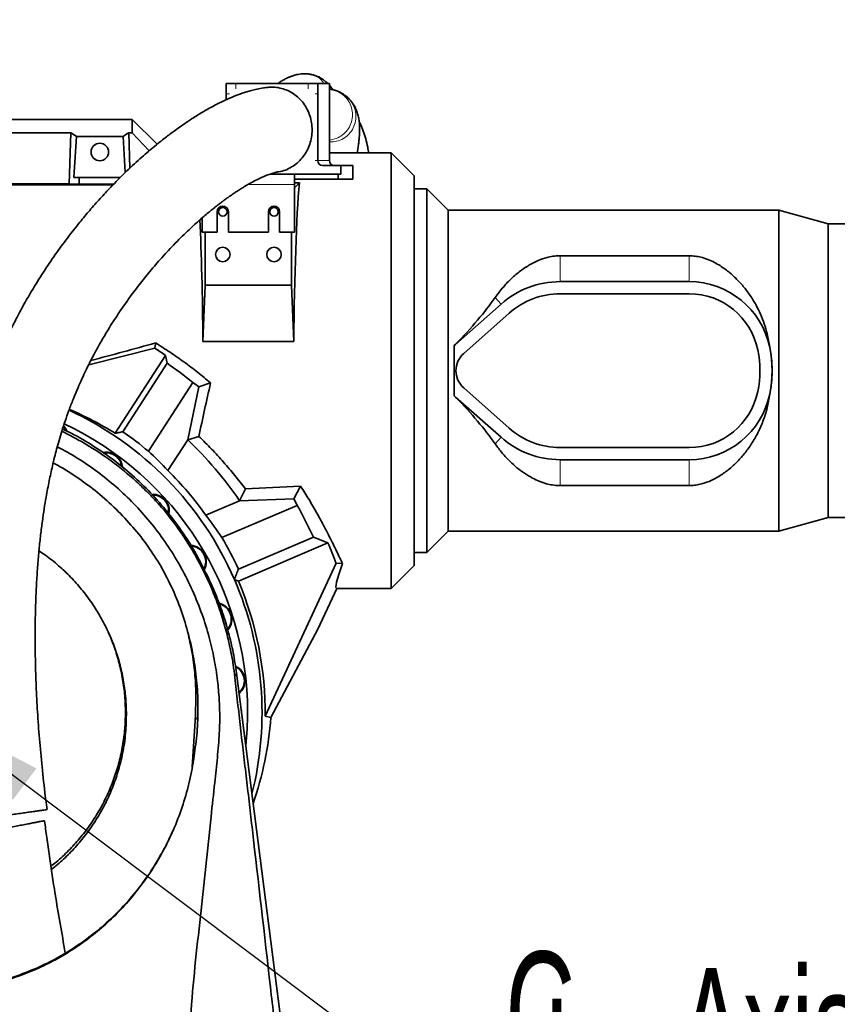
# Model space of a CAD drawing. Header units: millimetres. Extents: x 0 to 11920, y 0 to 8400.
# Tile 23 of 55: x 3151 to 3630, y 6710 to 7286. Entities that reach past the tile are written whole.
import ezdxf

# ---------------------------------------------------------------- set-up
doc = ezdxf.new("R2010")
doc.units = ezdxf.units.MM
doc.header["$LTSCALE"] = 20
doc.styles.add('SLDTEXTSTYLE0', font='TXT', dxfattribs={"width": 0.605})
doc.dimstyles.new('SLDDIMSTYLE0', dxfattribs={"dimtxt": 70, "dimasz": 70, "dimexe": 0, "dimexo": 0.0625, "dimgap": 17.5, "dimtad": 1, "dimdec": 1, "dimrnd": 1e-09, "dimzin": 12, "dimdsep": 46, "dimtxsty": 'SLDTEXTSTYLE0', "dimsah": 1, "dimcen": 0.09, "dimadec": 0, "dimazin": 3, "dimtfac": 1, "dimtofl": 0, "dimtmove": 0, "dimatfit": 3, "dimfxl": 1, "dimfrac": 2, "dimtolj": 1, "dimtzin": 12, "dimarcsym": 0})
doc.dimstyles.new('SLDDIMSTYLE2', dxfattribs={"dimtxt": 0.18, "dimasz": 70, "dimexe": 0, "dimexo": 0.0625, "dimgap": 0, "dimtad": 0, "dimtih": 1, "dimtoh": 1, "dimdec": 0, "dimrnd": 1e-09, "dimzin": 0, "dimdsep": 46, "dimtxsty": 'Standard', "dimsah": 1, "dimcen": 0.09, "dimadec": 0, "dimazin": 0, "dimtfac": 70, "dimtdec": 0, "dimtofl": 0, "dimtmove": 0, "dimatfit": 3, "dimfxl": 1, "dimfrac": 2, "dimtolj": 1, "dimtzin": 0, "dimarcsym": 0})

# ---------------------------------------------------------------- blocks, each defined once
blk = doc.blocks.new('_D_1')
at = {"color": 7, "linetype": 'Continuous', "lineweight": 0}
for p, q in [((3098.23, 6884.37), (3098.23, 7554.86)), ((4310.73, 7084.37), (4310.73, 7554.86)), ((4310.73, 7524.86), (3098.23, 7524.86))]:
    blk.add_line(p, q, dxfattribs=at)
at = {"color": 7, "linetype": 'Continuous', "lineweight": 18}
for points in [[(3098.23, 7524.86), (3168.23, 7514.86), (3168.23, 7534.86)], [(4310.73, 7524.86), (4240.73, 7534.86), (4240.73, 7514.86)]]:
    blk.add_solid(points, dxfattribs=at)
at = {"color": 7, "linetype": 'Continuous', "lineweight": 18, "insert": (3557.43, 7615.1), "char_height": 70, "attachment_point": 1, "style": 'SLDTEXTSTYLE0'}
blk.add_mtext('1212,5', dxfattribs=at)
blk = doc.blocks.new('_D_2')
at = {"color": 7, "linetype": 'Continuous', "lineweight": 0}
for p, q in [((2743.23, 6978.11), (2743.23, 7834.88)), ((4530.73, 7183.37), (4530.73, 7834.88)), ((2743.23, 7804.88), (4530.73, 7804.88))]:
    blk.add_line(p, q, dxfattribs=at)
at = {"color": 7, "linetype": 'Continuous', "lineweight": 18}
for centre, start, end in [((3597.36, 7858.59), 153.43495, 206.56505), ((3676.6, 7858.59), 333.43495, 26.56505)]:
    blk.add_arc(centre, 120.11, start, end, dxfattribs=at)
for points in [[(2743.23, 7804.88), (2813.23, 7794.88), (2813.23, 7814.88)], [(4530.73, 7804.88), (4460.73, 7814.88), (4460.73, 7794.88)]]:
    blk.add_solid(points, dxfattribs=at)
at = {"color": 7, "linetype": 'Continuous', "lineweight": 18, "insert": (3489.93, 7895.11), "char_height": 70, "attachment_point": 1, "style": 'SLDTEXTSTYLE0'}
blk.add_mtext('1787,5', dxfattribs=at)
blk = doc.blocks.new('_D_4')
at = {"color": 7, "linetype": 'Continuous', "lineweight": 0}
for p, q in [((2812.23, 7239.92), (2812.23, 7694.88)), ((4530.73, 7142.4), (4530.73, 7694.88)), ((2812.23, 7664.88), (4530.73, 7664.88))]:
    blk.add_line(p, q, dxfattribs=at)
at = {"color": 7, "linetype": 'Continuous', "lineweight": 18}
for points in [[(2812.23, 7664.88), (2882.23, 7654.88), (2882.23, 7674.88)], [(4530.73, 7664.88), (4460.73, 7674.88), (4460.73, 7654.88)]]:
    blk.add_solid(points, dxfattribs=at)
at = {"color": 7, "linetype": 'Continuous', "lineweight": 18, "insert": (3524.43, 7755.11), "char_height": 70, "attachment_point": 1, "style": 'SLDTEXTSTYLE0'}
blk.add_mtext('1718,5', dxfattribs=at)
blk = doc.blocks.new('SW_SYMBOL_MOD_CL')
at = {"color": 0, "linetype": 'Continuous', "lineweight": 0, "char_height": 15515, "attachment_point": 5, "style": 'SLDTEXTSTYLE0'}
for s, insert in [('C', (8000, 12000)), ('L', (12000, 6000))]:
    blk.add_mtext(s, dxfattribs=dict(at, insert=insert))
blk = doc.blocks.new('SW_NOTE_0_1')
at = {"color": 0, "linetype": 'Continuous', "lineweight": 0}
for p, q in [((0, 0), (331.11, 0)), ((331.11, 0), (0, 0)), ((0, 0), (331.11, 0)), ((331.11, 0), (0, 0)), ((0, 0), (331.11, 0)), ((331.11, 0), (0, 0))]:
    blk.add_line(p, q, dxfattribs=at)
at = {"color": 0, "linetype": 'Continuous', "lineweight": 0, "xscale": 0.004511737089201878, "yscale": 0.004511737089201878, "zscale": 0.004511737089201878}
blk.add_blockref('SW_SYMBOL_MOD_CL', (1.22, 10.69), dxfattribs=at)
at = {"color": 0, "linetype": 'Continuous', "lineweight": 0, "insert": (118.28, 90.81), "char_height": 70, "attachment_point": 1, "style": 'SLDTEXTSTYLE0'}
blk.add_mtext('Axis 3', dxfattribs=at)

msp = doc.modelspace()

# ---------------------------------------------------------------- linework, layer by layer
at = {"color": 7, "linetype": 'Continuous', "lineweight": 35}
for p, q in [((3272.25, 7242.37), (3272.25, 7248.37)), ((3277.89, 7248.37), (3272.25, 7248.37)), ((3320.17, 7248.37), (3277.89, 7248.37)), ((3320.17, 7248.37), (3325.81, 7248.37)), ((3325.81, 7242.37), (3325.81, 7248.37)), ((3325.81, 7248.37), (3332.65, 7248.37)), ((3332.65, 7242.37), (3332.65, 7248.37)), ((3334.58, 7244.78), (3332.65, 7245.18)), ((3334.38, 7244.84), (3334.58, 7244.82)), ((3272.25, 7242.37), (3272.25, 7238.97)), ((3325.81, 7203.37), (3325.81, 7242.37)), ((3332.65, 7203.37), (3332.65, 7242.37)), ((3342.47, 7240.83), (3342.33, 7240.97)), ((2967.71, 7227.37), (3217.23, 7227.37)), ((3217.23, 7219.66), (3217.23, 7227.37)), ((3231.72, 7212.88), (3217.23, 7227.37)), ((3025.22, 7219.66), (3181.24, 7219.66)), ((3180.33, 7189.82), (3181.24, 7219.66)), ((3184.58, 7217.48), (3183.12, 7193.37)), ((3184.58, 7217.48), (3211.88, 7217.48)), ((3211.88, 7217.48), (3213.16, 7196.37)), ((3215.85, 7198.93), (3215.22, 7219.66)), ((3215.22, 7219.66), (3217.23, 7219.66)), ((3227.04, 7208.99), (3217.23, 7219.66)), ((3368.73, 7207.87), (3332.65, 7207.87)), ((3382.23, 7194.37), (3368.73, 7207.87)), ((3368.73, 6952.87), (3368.73, 7207.87)), ((3339.44, 7200.37), (3328.63, 7200.37)), ((3339.44, 7195.37), (3339.44, 7200.37)), ((3339.44, 7200.37), (3346.28, 7200.37)), ((3346.28, 7192.37), (3346.28, 7200.37)), ((3183.12, 7193.37), (3186.21, 7193.37)), ((3186.1, 7189.47), (3186.21, 7193.37)), ((3210.24, 7193.37), (3186.21, 7193.37)), ((3312.23, 7195.37), (3297.72, 7195.37)), ((3312.23, 7195.37), (3312.23, 7189.37)), ((3312.23, 7195.37), (3337.73, 7195.37)), ((3312.23, 7192.37), (3337.73, 7192.37)), ((3337.73, 7192.37), (3337.73, 7195.37)), ((3337.73, 7195.37), (3339.44, 7195.37)), ((3337.73, 7192.37), (3346.28, 7192.37)), ((3382.23, 6966.37), (3382.23, 7194.37)), ((3205.98, 7189.19), (2968.73, 7189.19)), ((3180.33, 7189.82), (3026.12, 7189.82)), ((3186.1, 7189.47), (3180.33, 7189.82)), ((3206.25, 7189.47), (3186.1, 7189.47)), ((3315.09, 7190.23), (3312.23, 7190.23)), ((3315.09, 7190.23), (3312.23, 7187.37)), ((3312.23, 7161.37), (3312.23, 7189.37)), ((3389.73, 7186.87), (3382.23, 7186.87)), ((3402.23, 7174.37), (3389.73, 7186.87)), ((3389.73, 7186.87), (3389.73, 6973.87)), ((3258.23, 7169.86), (3258.23, 7161.37)), ((3266.93, 7173.37), (3266.93, 7161.37)), ((3273.53, 7161.37), (3273.53, 7173.37)), ((3296.93, 7173.37), (3296.93, 7161.37)), ((3303.53, 7161.37), (3303.53, 7173.37)), ((3595.88, 7174.37), (3402.23, 7174.37)), ((3402.23, 6986.37), (3402.23, 7174.37)), ((3624.73, 7166.37), (3595.88, 7174.37)), ((3595.88, 6986.37), (3595.88, 7174.37)), ((3723.23, 7166.37), (3624.73, 7166.37)), ((3624.73, 6994.37), (3624.73, 7166.37)), ((3258.23, 7161.37), (3266.93, 7161.37)), ((3259.94, 7130.33), (3259.94, 7161.37)), ((3273.53, 7161.37), (3296.93, 7161.37)), ((3303.53, 7161.37), (3312.23, 7161.37)), ((3310.52, 7161.37), (3310.52, 7130.33)), ((3543.32, 7147.61), (3467.73, 7147.61)), ((3259.94, 7130.33), (3258.6, 7097.49)), ((3259.94, 7130.33), (3310.52, 7130.33)), ((3310.52, 7130.33), (3311.86, 7097.49)), ((3543.32, 7132.47), (3467.73, 7132.47)), ((3543.32, 7125.37), (3467.73, 7125.37)), ((3433.18, 7119.37), (3406.57, 7095.79)), ((3437.89, 7114.05), (3411.28, 7090.47)), ((3311.86, 7097.49), (3258.6, 7097.49)), ((3406.46, 7095.91), (3405.64, 7095.04)), ((3405.64, 7095.04), (3405.73, 7095)), ((3405.73, 7095), (3405.73, 7094.04)), ((3230.49, 7093.52), (3191.71, 7083.84)), ((3207.22, 7043.7), (3236.62, 7089.33)), ((3237.58, 7084.7), (3236.62, 7089.33)), ((3405.73, 7094.04), (3405.73, 7066.7)), ((3590.45, 7093.99), (3590.44, 7094.04)), ((3237.58, 7084.7), (3211.75, 7044.62)), ((3226.7, 7033.22), (3252.68, 7073.53)), ((3263.05, 7073.19), (3256.21, 7070.9)), ((3256.21, 7070.9), (3249.68, 7039.94)), ((3405.64, 7065.7), (3405.73, 7065.74)), ((3405.64, 7065.7), (3406.46, 7064.83)), ((3405.73, 7066.7), (3405.73, 7065.74)), ((3411.28, 7070.27), (3437.89, 7046.69)), ((3590.44, 7066.7), (3590.45, 7066.75)), ((3406.57, 7064.95), (3433.18, 7041.37)), ((3249.68, 7039.94), (3238.07, 7021.92)), ((3238.07, 7021.92), (3249.68, 7039.94)), ((3256.25, 7041.9), (3249.68, 7039.94)), ((3249.68, 7039.94), (3249.68, 7039.94)), ((3467.73, 7035.37), (3543.32, 7035.37)), ((3467.73, 7028.27), (3543.32, 7028.27)), ((3238.07, 7021.92), (3238.07, 7021.92)), ((3283.44, 7011.15), (3280.04, 7004.24)), ((3315.77, 7012.79), (3311.83, 7005.41)), ((3467.73, 7013.13), (3543.32, 7013.13)), ((3260.28, 6995.85), (3280.04, 7004.24)), ((3280.04, 7004.24), (3260.28, 6995.85)), ((3280.04, 7004.24), (3311.83, 7005.41)), ((3280.04, 7004.24), (3280.04, 7004.24)), ((3236.51, 6997.93), (3236.53, 6997.91)), ((3313.83, 7001.54), (3269.63, 6982.78)), ((3260.28, 6995.85), (3260.28, 6995.85)), ((3595.88, 6986.37), (3624.73, 6994.37)), ((3624.73, 6994.37), (3723.23, 6994.37)), ((3389.73, 6973.87), (3402.23, 6986.37)), ((3402.23, 6986.37), (3595.88, 6986.37)), ((3279.37, 6957.26), (3331.82, 6979.52)), ((3279.41, 6964.28), (3323.29, 6982.91)), ((3323.29, 6982.91), (3331.82, 6979.52)), ((3382.23, 6973.87), (3389.73, 6973.87)), ((3295, 6878.16), (3336.52, 6967.62)), ((3340.27, 6967.46), (3336.52, 6967.62)), ((3261.99, 6958.62), (3260.46, 6961.82)), ((3368.73, 6952.87), (3382.23, 6966.37)), ((3277.02, 6958.2), (3279.37, 6957.26)), ((3325.84, 6928.99), (3336.92, 6952.87)), ((3336.92, 6952.87), (3368.73, 6952.87)), ((3298.41, 6877.38), (3325.84, 6928.99)), ((3278.27, 6903.35), (3314.78, 6617.37)), ((3252.29, 6848.45), (3254.17, 6878.34)), ((3298.41, 6877.38), (3295, 6878.16)), ((3241.56, 6812.27), (3237.03, 6802.73))]:
    msp.add_line(p, q, dxfattribs=at)
at = {"color": 8, "linetype": 'Continuous', "lineweight": 18}
for p, q in [((3277.89, 7248.37), (3277.89, 7245.37)), ((3320.17, 7245.37), (3320.17, 7248.37)), ((3274.25, 7242.37), (3272.25, 7242.37)), ((3325.81, 7242.37), (3324.24, 7242.37)), ((3324.24, 7203.37), (3325.81, 7203.37)), ((3325.81, 7203.37), (3332.65, 7203.37)), ((3312.23, 7189.37), (3285.1, 7189.37)), ((3467.73, 7147.61), (3467.73, 7132.47)), ((3543.32, 7147.61), (3543.32, 7132.47)), ((3429.74, 7123.24), (3433.18, 7119.37)), ((3406.46, 7095.91), (3406.57, 7095.79)), ((3590.45, 7093.99), (3590.45, 7093.99)), ((3590.45, 7066.75), (3590.45, 7066.75)), ((3406.46, 7064.83), (3406.57, 7064.95)), ((3429.74, 7037.5), (3433.18, 7041.37)), ((3467.73, 7013.13), (3467.73, 7028.27)), ((3543.32, 7013.13), (3543.32, 7028.27)), ((3277.3, 6900.97), (3278.27, 6903.35)), ((3255.41, 6875.37), (3254.17, 6878.34))]:
    msp.add_line(p, q, dxfattribs=at)
at = {"color": 7, "linetype": 'Continuous', "lineweight": 35, "flags": 128}
for points in [[(3230.49, 7093.52), (3230.71, 7094.99), (3230.94, 7096.61)], [(3176.91, 7047.61), (3177.76, 7046.45), (3178.38, 7045.29)], [(3178.86, 7045.07), (3178.05, 7046.68), (3177.02, 7048.03)], [(3281.23, 6880.18), (3281.18, 6881.12), (3280.97, 6882.19)]]:
    msp.add_lwpolyline(points, dxfattribs=at)
at = {"color": 7, "linetype": 'Continuous', "lineweight": 35}
for centre, radius in [((3198.23, 7208.37), 5.1), ((3270.23, 7173.37), 2.5), ((3300.23, 7173.37), 2.5), ((3270.23, 7148.37), 4.25), ((3300.23, 7148.37), 4.25)]:
    msp.add_circle(centre, radius, dxfattribs=at)
for centre, radius, start, end in [((3328.72, 7203.28), 2.91, 178.27456, 268.16379), ((3335.56, 7203.28), 2.91, 178.27456, 268.16379), ((3270.23, 7173.37), 3.3, 0, 180), ((3300.23, 7173.37), 3.3, 0, 180), ((3467.73, 7080.37), 52.1, 90, 131.54116), ((3543.32, 7084.37), 48.1, 11.60358, 90), ((3467.73, 7080.37), 45, 90, 131.54116), ((3543.32, 7084.37), 41, 11.53696, 90), ((3420.23, 7080.37), 20.6, 131.54116, 134.73941), ((3420.23, 7080.37), 13.5, 131.54116, 228.45884), ((3523.73, 7080.37), 61, 348.46304, 11.53696), ((3543.32, 7084.37), 48.1, 11.53696, 11.60358), ((3523.73, 7080.37), 68.1, 348.46304, 11.53696), ((3098.23, 6880.37), 247.32, 51.35454, 55.70646), ((3420.23, 7080.37), 20.6, 225.26059, 228.45884), ((3543.32, 7076.37), 41, 270, 348.46304), ((3543.32, 7076.37), 48.1, 270, 348.39642), ((3543.32, 7076.37), 48.1, 348.39642, 348.46304), ((3098.23, 6880.37), 195, 23.52356, 65.14123), ((3098.23, 6880.37), 186.5, 0, 64.88246), ((3098.23, 6880.37), 199.66, 49.95263, 55.34989), ((3467.73, 7080.37), 45, 228.45884, 270), ((3098.23, 6880.37), 220, 34.26583, 46.49391), ((3467.73, 7080.37), 52.1, 228.45884, 270), ((3201.97, 7023.16), 9.5, 4.44841, 101.35014), ((3201.97, 7023.16), 9.14, 6.82583, 99.88528), ((3098.23, 6880.37), 198.98, 35.47396, 45.34751), ((3229.39, 6998.47), 9.5, 348.68096, 92.8426), ((3229.39, 6998.47), 9.14, 350.60043, 91.14904), ((3098.23, 6880.37), 247.32, 24.49354, 29.33703), ((3098.23, 6880.37), 199.66, 24.85011, 30.85812), ((3098.23, 6880.37), 253.76, 20.11061, 23), ((3251.08, 6968.62), 9.5, 330.59937, 87.27411), ((3251.08, 6968.62), 9.14, 332.20018, 85.53626), ((3098.23, 6880.37), 195, 345.83039, 23.52356), ((3098.23, 6880.37), 196.78, 359.35684, 23), ((3266.09, 6934.91), 9.5, 318.77416, 77.96858), ((3266.09, 6934.91), 9.14, 320.24332, 76.04778), ((3273.76, 6898.82), 9.5, 309.34287, 65.88926), ((3273.76, 6898.82), 9.14, 310.78873, 63.92593), ((3098.23, 6880.37), 186.5, 353.97821, 0)]:
    msp.add_arc(centre, radius, start, end, dxfattribs=at)
for centre, major_axis, ratio, start_param, end_param in [((3145.68, 7080.37), (13.29, 146.8), 0.574205, 5.966268, 6.009786), ((3250.78, 7080.37), (-13.29, 146.8), 0.574205, 0.2734, 0.316917), ((3318.48, 7080.37), (0, 127.5), 0.052408, 0.532238, 1.436089), ((3251.97, 7080.37), (0, 127.5), 0.052408, 4.847097, 5.477987), ((3311.43, 7080.37), (129.39, 85.14), 0.307843, 5.316057, 5.623582), ((3145.9, 7080.37), (469.97, 127.34), 0.013706, 4.808934, 4.890623), ((3354.18, 7080.37), (0, 94), 0.554309, 4.858384, 4.869066), ((3091.85, 6884.48), (210.94, -135.94), 0.999542, 1.528035, 1.557624), ((3410.6, 7080.37), (0, 94), 0.052408, 1.424802, 1.716791), ((3107.23, 6874.57), (207.36, -133.63), 0.999058, 1.494174, 1.512047), ((3271.53, 7080.37), (29.05, 127.49), 0.051099, 1.638748, 1.888953), ((3354.18, 7080.37), (0, 94), 0.554309, 4.555712, 4.566394), ((3311.43, 7080.37), (129.39, -85.14), 0.307843, 0.659604, 0.967129), ((3103.22, 6877.15), (165.12, -106.41), 0.999542, 1.585098, 1.73952), ((3090.89, 6885.1), (169.07, -108.96), 0.999058, 1.321647, 1.401367), ((4496.92, 7080.37), (2436.19, 127.33), 0.002735, 4.190833, 4.206072), ((3094.05, 6890.22), (-96.35, 227), 0.999058, 4.779749, 4.797405), ((3101.64, 6872.33), (-78.63, 185.23), 0.999058, 4.892408, 4.972276), ((3396.1, 7080.37), (59.33, 127.47), 0.047514, 2.680612, 3.163703), ((3098.23, 6892.66), (0, 201.14), 0.998131, 4.380096, 4.636358)]:
    msp.add_ellipse(centre, major_axis=major_axis, ratio=ratio, start_param=start_param, end_param=end_param, dxfattribs=at)
for points, knots in [([(3322.64, 7253.52), (3322.04, 7253.68), (3320.57, 7254.05), (3318.45, 7254.15), (3316.35, 7254.08), (3314.52, 7253.83), (3313.06, 7253.51), (3311.97, 7253.22), (3311.16, 7252.96), (3310.44, 7252.71), (3309.66, 7252.41), (3308.59, 7251.97), (3307.19, 7251.31), (3305.35, 7250.32), (3303.74, 7249.34), (3302.72, 7248.6), (3302.4, 7248.37)], [0, 0, 0, 0, 0.0807317, 0.1998654, 0.3009227, 0.3843783, 0.4500799, 0.497906, 0.5314193, 0.567088, 0.6069402, 0.650976, 0.7336585, 0.8310326, 0.9483871, 1, 1, 1, 1]), ([(3329.88, 7250.04), (3329.46, 7250.36), (3328.56, 7251.02), (3327.59, 7251.64), (3326.74, 7252.12), (3326.02, 7252.43), (3325.48, 7252.62), (3325.16, 7252.7), (3325.09, 7252.7), (3325.2, 7252.65), (3325.63, 7252.48), (3325.93, 7252.35), (3326.23, 7252.22), (3326.52, 7252.09), (3326.88, 7251.91), (3327.34, 7251.68), (3327.54, 7251.59), (3327.36, 7251.74), (3326.66, 7252.14), (3325.9, 7252.5), (3325.19, 7252.79), (3324.41, 7253.06), (3323.59, 7253.32), (3323.01, 7253.48), (3322.73, 7253.56)], [0, 0, 0, 0, 0.0491368, 0.1042702, 0.1661155, 0.2299488, 0.290232, 0.3425283, 0.3787851, 0.4061027, 0.4266645, 0.4488864, 0.4735093, 0.5005092, 0.5298134, 0.5930521, 0.6565748, 0.7169081, 0.7736694, 0.8147771, 0.8621454, 0.9111429, 0.957326, 1, 1, 1, 1]), ([(3331.74, 7248.37), (3331.38, 7248.75), (3330.81, 7249.33), (3330.2, 7249.76), (3329.99, 7249.92)], [0, 0, 0, 0, 0.6529, 1, 1, 1, 1]), ([(3296.58, 7246.18), (3295.76, 7246.09), (3293.66, 7245.86), (3290.46, 7245.23), (3287.16, 7244.44), (3284.27, 7243.61), (3280.75, 7242.47), (3276.54, 7240.88), (3271.24, 7238.57), (3265.41, 7235.68), (3259.23, 7232.24), (3253.62, 7228.81), (3248.86, 7225.68), (3245.1, 7223.08), (3241.95, 7220.81), (3239.19, 7218.76), (3236.37, 7216.6), (3233.07, 7214.01), (3229.48, 7211.07), (3225.64, 7207.82), (3221.64, 7204.3), (3217.4, 7200.43), (3213.09, 7196.34), (3208.85, 7192.15), (3203.93, 7187.12), (3198.42, 7181.2), (3192.37, 7174.34), (3185.99, 7166.7), (3179.26, 7158.13), (3172.13, 7148.36), (3165.14, 7138.03), (3159.72, 7129.32), (3155.84, 7122.69), (3153.55, 7118.64), (3151.55, 7114.98), (3149.89, 7111.87), (3148.55, 7109.3), (3147.41, 7107.05), (3146.22, 7104.67), (3144.76, 7101.69), (3142.94, 7097.85), (3140.79, 7093.14), (3138.35, 7087.51), (3135.59, 7080.76), (3132.74, 7073.25), (3130.05, 7065.47), (3127.72, 7058.15), (3125.73, 7051.36), (3124.05, 7045.12), (3122.64, 7039.54), (3121.49, 7034.61), (3120.5, 7030.18), (3119.59, 7025.84), (3118.7, 7021.31), (3117.66, 7015.71), (3116.52, 7008.92), (3115.3, 7000.81), (3114.15, 6992.02), (3113.11, 6982.55), (3112.18, 6972.34), (3111.41, 6961.3), (3110.82, 6949.36), (3110.46, 6936.48), (3110.38, 6922.7), (3110.62, 6908.07), (3111.19, 6892.63), (3112.11, 6876.43), (3113.38, 6859.49), (3115.02, 6841.86), (3116.54, 6827.46), (3117.62, 6818.93), (3117.92, 6816.49)], [0, 0, 0, 0, 0.007112, 0.018275, 0.027849, 0.036271, 0.044532, 0.060325, 0.076279, 0.096605, 0.118145, 0.138779, 0.153581, 0.166906, 0.177651, 0.186095, 0.195635, 0.20712, 0.220579, 0.233289, 0.24739, 0.262702, 0.277993, 0.293014, 0.307749, 0.33029, 0.352036, 0.372949, 0.399646, 0.42601, 0.452526, 0.479104, 0.489171, 0.498614, 0.506728, 0.513539, 0.519066, 0.523329, 0.527895, 0.534136, 0.542025, 0.551527, 0.562602, 0.575197, 0.590338, 0.604362, 0.617152, 0.628766, 0.639252, 0.648647, 0.656534, 0.663498, 0.670299, 0.677563, 0.685286, 0.697053, 0.70976, 0.723422, 0.738056, 0.753685, 0.770578, 0.788914, 0.808703, 0.829954, 0.852669, 0.876859, 0.902536, 0.929679, 0.958219, 0.988031, 1, 1, 1, 1]), ([(3305.53, 7245.37), (3304.26, 7245.68), (3301.69, 7246.3), (3298.64, 7246.52), (3296.96, 7246.19), (3296.59, 7246.11)], [0, 0, 0, 0, 0.432457, 0.877451, 1, 1, 1, 1]), ([(3302.11, 7196.67), (3302.45, 7196.7), (3304.09, 7196.83), (3306.97, 7197.76), (3310.58, 7199.46), (3313.88, 7201.86), (3316.74, 7204.77), (3319.12, 7208.19), (3320.91, 7211.94), (3322.09, 7216), (3322.61, 7220.17), (3322.46, 7224.42), (3321.65, 7228.53), (3320.19, 7232.48), (3318.14, 7236.09), (3315.54, 7239.3), (3312.52, 7241.94), (3309.16, 7244.06), (3306.75, 7244.93), (3305.53, 7245.37)], [0, 0, 0, 0, 0.015908, 0.076869, 0.139598, 0.200553, 0.263278, 0.324206, 0.386902, 0.447785, 0.510435, 0.571286, 0.633901, 0.69476, 0.757382, 0.81829, 0.880961, 0.939694, 1, 1, 1, 1]), ([(3334.76, 7244.78), (3334.61, 7245), (3334.22, 7245.55), (3333.52, 7246.48), (3332.94, 7247.12), (3332.65, 7247.44)], [0, 0, 0, 0, 0.251596, 0.621993, 1, 1, 1, 1]), ([(3342.55, 7240.92), (3342.32, 7241.1), (3341.81, 7241.5), (3341.12, 7241.99), (3340.52, 7242.39), (3339.99, 7242.73), (3339.53, 7243), (3339.15, 7243.22), (3338.83, 7243.4), (3338.53, 7243.54), (3338.24, 7243.67), (3337.94, 7243.8), (3337.58, 7243.93), (3337.15, 7244.09), (3336.63, 7244.26), (3336, 7244.45), (3335.26, 7244.66), (3334.66, 7244.81), (3334.38, 7244.87)], [0, 0, 0, 0, 0.032977, 0.071516, 0.119298, 0.17803, 0.247654, 0.326675, 0.41252, 0.501904, 0.591192, 0.676761, 0.755353, 0.824436, 0.882559, 0.929709, 0.967626, 1, 1, 1, 1]), ([(3349.01, 7207.87), (3349.03, 7207.98), (3349.21, 7209.16), (3349.48, 7211.09), (3349.84, 7213.8), (3350.13, 7216.52), (3350.34, 7219.49), (3350.41, 7222.66), (3350.21, 7225.95), (3349.75, 7228.77), (3349.08, 7231.34), (3348.04, 7233.9), (3347, 7235.79), (3345.92, 7237.45), (3344.41, 7239.22), (3343.22, 7240.48), (3342.43, 7241.01), (3342.4, 7241.03)], [0, 0, 0, 0, 0.00802, 0.085077, 0.153491, 0.225064, 0.306597, 0.401416, 0.511895, 0.595111, 0.676154, 0.749568, 0.797438, 0.853836, 0.919967, 0.996708, 1, 1, 1, 1]), ([(3355.71, 7207.87), (3355.51, 7208.98), (3355, 7211.85), (3353.92, 7216.13), (3352.48, 7220.69), (3351.19, 7223.97), (3350.35, 7225.68), (3350.13, 7226.11)], [0, 0, 0, 0, 0.154913, 0.401208, 0.659489, 0.914296, 1, 1, 1, 1]), ([(3167.36, 6823.47), (3167.1, 6825.38), (3166.09, 6832.93), (3164.62, 6846.1), (3163.03, 6862.66), (3161.84, 6878.57), (3161.02, 6893.7), (3160.54, 6908.01), (3160.35, 6921.44), (3160.41, 6933.99), (3160.71, 6945.66), (3161.2, 6956.47), (3161.85, 6966.43), (3162.64, 6975.64), (3163.55, 6984.17), (3164.55, 6992.09), (3165.62, 6999.42), (3166.67, 7005.76), (3167.66, 7011.2), (3168.57, 7015.81), (3169.51, 7020.25), (3170.54, 7024.85), (3171.69, 7029.59), (3172.98, 7034.56), (3174.4, 7039.68), (3176.05, 7045.2), (3177.97, 7051.1), (3180.15, 7057.3), (3182.5, 7063.42), (3184.83, 7069.04), (3186.94, 7073.84), (3188.77, 7077.81), (3190.28, 7080.96), (3191.47, 7083.36), (3192.48, 7085.37), (3193.54, 7087.43), (3194.83, 7089.88), (3196.39, 7092.78), (3198.21, 7096.06), (3200.24, 7099.57), (3203.6, 7105.23), (3208.29, 7112.63), (3214.34, 7121.41), (3220.5, 7129.73), (3226.91, 7137.76), (3233.89, 7145.92), (3241.52, 7154.15), (3248.01, 7160.58), (3252.93, 7165.18), (3256.1, 7168.02), (3259.04, 7170.58), (3261.67, 7172.8), (3264, 7174.7), (3266.04, 7176.33), (3267.83, 7177.72), (3269.4, 7178.91), (3270.92, 7180.04), (3272.51, 7181.21), (3274.34, 7182.51), (3276.37, 7183.91), (3278.53, 7185.36), (3280.77, 7186.79), (3283.5, 7188.48), (3286.66, 7190.3), (3290.07, 7192.1), (3293.18, 7193.58), (3295.58, 7194.59), (3297.34, 7195.25), (3298.6, 7195.68), (3299.84, 7196.07), (3301, 7196.37), (3301.73, 7196.54), (3302.03, 7196.58), (3302.12, 7196.59)], [0, 0, 0, 0, 0.010396, 0.040925, 0.0701, 0.097812, 0.123982, 0.148553, 0.171491, 0.192804, 0.212535, 0.230742, 0.247483, 0.262894, 0.277303, 0.29077, 0.303322, 0.314978, 0.32367, 0.331805, 0.339388, 0.347374, 0.356661, 0.365417, 0.375124, 0.385816, 0.397547, 0.41039, 0.424115, 0.436697, 0.447691, 0.457003, 0.464607, 0.470356, 0.474553, 0.479558, 0.485835, 0.493267, 0.501987, 0.51181, 0.521779, 0.548936, 0.576122, 0.603203, 0.63106, 0.660584, 0.69487, 0.730865, 0.745418, 0.759562, 0.772506, 0.784249, 0.794442, 0.803536, 0.811543, 0.818476, 0.824683, 0.832074, 0.840377, 0.849939, 0.860246, 0.870926, 0.881952, 0.900111, 0.91793, 0.934786, 0.950744, 0.95905, 0.967367, 0.975667, 0.984669, 0.995558, 1, 1, 1, 1]), ([(3467.73, 7147.61), (3467.54, 7147.61), (3466.14, 7147.6), (3463.54, 7147.37), (3459.39, 7146.53), (3454.88, 7144.95), (3449.67, 7142.32), (3444.39, 7138.82), (3439.19, 7134.38), (3434.24, 7129.26), (3431.29, 7125.32), (3429.74, 7123.24)], [0, 0, 0, 0, 0.011491, 0.083223, 0.155039, 0.26752, 0.380301, 0.530585, 0.681414, 0.831961, 1, 1, 1, 1]), ([(3590.44, 7094.04), (3590.03, 7096.68), (3589.29, 7101.37), (3587.37, 7107.79), (3585.18, 7113.41), (3582.42, 7119.01), (3579.06, 7124.5), (3575.06, 7129.8), (3570.44, 7134.79), (3565.19, 7139.37), (3559.98, 7142.82), (3555.21, 7145.16), (3551.41, 7146.51), (3547.7, 7147.32), (3545.08, 7147.59), (3543.61, 7147.61), (3543.32, 7147.61)], [0, 0, 0, 0, 0.09878, 0.17568, 0.252788, 0.32974, 0.418516, 0.507507, 0.596311, 0.694237, 0.792035, 0.847894, 0.903655, 0.946538, 0.989364, 1, 1, 1, 1]), ([(3263.05, 7073.19), (3260.52, 7075.31), (3255.45, 7079.53), (3247.52, 7085.52), (3239.37, 7091.26), (3233.75, 7094.82), (3230.94, 7096.61)], [0, 0, 0, 0, 0.248625, 0.497835, 0.748671, 1, 1, 1, 1]), ([(3590.45, 7066.75), (3590.73, 7068.22), (3591.3, 7071.17), (3591.76, 7075.71), (3591.94, 7080.34), (3591.77, 7084.97), (3591.3, 7089.54), (3590.74, 7092.5), (3590.45, 7093.99)], [0, 0, 0, 0, 0.164236, 0.329591, 0.498554, 0.668791, 0.833821, 1, 1, 1, 1]), ([(3543.32, 7013.13), (3543.79, 7013.14), (3545.36, 7013.16), (3548.04, 7013.48), (3551.93, 7014.37), (3556.23, 7015.99), (3561.22, 7018.68), (3566.22, 7022.2), (3571.13, 7026.62), (3575.68, 7031.69), (3579.86, 7037.41), (3583.57, 7043.81), (3586.68, 7050.85), (3589.13, 7058.48), (3590, 7063.96), (3590.44, 7066.7)], [0, 0, 0, 0, 0.016904, 0.057653, 0.098451, 0.166231, 0.234193, 0.323759, 0.413648, 0.503358, 0.600349, 0.697591, 0.794489, 0.897268, 1, 1, 1, 1]), ([(3175.99, 7044.93), (3180.39, 7042.69), (3189.22, 7038.18), (3200.47, 7030.86), (3209.95, 7023.8), (3217.78, 7017.25), (3224.73, 7010.74), (3230.98, 7004.31), (3234.67, 7000.05), (3236.51, 6997.93)], [0, 0, 0, 0, 0.191575, 0.384943, 0.520731, 0.650979, 0.781224, 0.890633, 1, 1, 1, 1]), ([(3176.39, 7046.16), (3178.11, 7045.37), (3184.47, 7042.45), (3194.74, 7036.28), (3207.13, 7027.72), (3218.67, 7018.13), (3229.5, 7007.53), (3239.39, 6996.05), (3248.22, 6983.79), (3255.26, 6972.39), (3258.88, 6964.81), (3260.34, 6961.76)], [0, 0, 0, 0, 0.046712, 0.172596, 0.294987, 0.418228, 0.542777, 0.669117, 0.792287, 0.91631, 1, 1, 1, 1]), ([(3211.75, 7044.62), (3210.97, 7044.46), (3209.46, 7044.16), (3207.95, 7043.85), (3207.22, 7043.7)], [0, 0, 0, 0, 0.518181, 1, 1, 1, 1]), ([(3256.25, 7041.9), (3258.75, 7039.45), (3263.75, 7034.54), (3270.75, 7026.88), (3277.4, 7019.05), (3281.42, 7013.79), (3283.44, 7011.15)], [0, 0, 0, 0, 0.24652, 0.494296, 0.746328, 1, 1, 1, 1]), ([(3429.74, 7037.5), (3431.09, 7035.67), (3433.79, 7032.02), (3438.11, 7027.45), (3442.44, 7023.54), (3446.77, 7020.28), (3451.12, 7017.64), (3455.42, 7015.6), (3459.37, 7014.23), (3463.26, 7013.4), (3465.99, 7013.14), (3467.48, 7013.13), (3467.73, 7013.13)], [0, 0, 0, 0, 0.1470138, 0.2940338, 0.4131826, 0.5324797, 0.6514446, 0.7443065, 0.8370184, 0.9112875, 0.9854568, 1, 1, 1, 1]), ([(3173.32, 7035.73), (3174.32, 7035.25), (3179.48, 7032.76), (3188.34, 7027.25), (3199.79, 7019.19), (3210.56, 7010.09), (3220.65, 7000.1), (3229.98, 6989.22), (3238.51, 6977.47), (3246.12, 6964.92), (3252.74, 6951.67), (3258.19, 6938.06), (3262.34, 6924.65), (3265.32, 6911.64), (3267.18, 6899.61), (3268.21, 6888.23), (3268.55, 6878.08), (3268.22, 6866.61), (3267.11, 6853.86), (3265.36, 6837.48), (3261.9, 6806.54), (3258.31, 6770.63), (3253.81, 6731.66), (3252.17, 6712.04), (3251.35, 6702.24)], [0, 0, 0, 0, 0.008893, 0.046125, 0.083784, 0.121844, 0.159905, 0.198495, 0.237846, 0.277521, 0.317458, 0.357994, 0.396413, 0.431384, 0.466355, 0.495227, 0.524097, 0.548712, 0.588243, 0.627785, 0.68219, 0.8405, 0.920242, 1, 1, 1, 1]), ([(3233.22, 6967.36), (3230.67, 6971.29), (3225.55, 6979.18), (3216.57, 6990.25), (3206.59, 7000.69), (3195.78, 7010.19), (3184.18, 7018.55), (3175.9, 7023.88), (3171.26, 7026.13), (3170.91, 7026.29)], [0, 0, 0, 0, 0.162486, 0.326087, 0.493291, 0.661779, 0.82266, 0.986728, 1, 1, 1, 1]), ([(3340.27, 6967.46), (3339.74, 6968.6), (3338.68, 6970.89), (3336.85, 6974.75), (3334.84, 6978.9), (3332.31, 6983.97), (3329.17, 6990.03), (3325.22, 6997.23), (3320.81, 7004.83), (3317.45, 7010.14), (3315.77, 7012.79)], [0, 0, 0, 0, 0.101812, 0.203623, 0.306915, 0.410207, 0.555551, 0.700899, 0.850445, 1, 1, 1, 1]), ([(3236.53, 6997.91), (3238.62, 6995.25), (3242.79, 6989.93), (3248.55, 6981.55), (3254.82, 6971.33), (3261.16, 6959.05), (3266.6, 6945.98), (3270.61, 6933.99), (3273.2, 6924.39), (3275.06, 6915.84), (3276.39, 6908.4), (3276.99, 6903.44), (3277.3, 6900.97)], [0, 0, 0, 0, 0.095153, 0.1904, 0.285568, 0.432183, 0.5788, 0.683315, 0.787831, 0.858598, 0.929383, 1, 1, 1, 1]), ([(3236.53, 6997.91), (3239.5, 6994.25), (3245.45, 6986.92), (3253.25, 6975.1), (3260.16, 6962.75), (3265.79, 6950.53), (3270.28, 6938.58), (3273.75, 6927.03), (3276.51, 6915.28), (3277.68, 6907.33), (3278.27, 6903.35)], [0, 0, 0, 0, 0.134755, 0.269583, 0.40448, 0.53944, 0.654535, 0.769665, 0.884822, 1, 1, 1, 1]), ([(3213.8, 6880.38), (3213.69, 6883.57), (3213.45, 6889.99), (3212.08, 6899.61), (3209.94, 6909.21), (3206.98, 6918.57), (3203.25, 6927.6), (3198.81, 6936.24), (3193.59, 6944.56), (3187.71, 6952.39), (3181.22, 6959.67), (3174.16, 6966.31), (3167.93, 6971.42), (3163.9, 6974.04), (3162.61, 6974.88)], [0, 0, 0, 0, 0.085784, 0.172167, 0.260426, 0.349331, 0.4354, 0.522081, 0.609696, 0.698586, 0.784538, 0.871098, 0.958597, 1, 1, 1, 1]), ([(3253.42, 6854.78), (3254.08, 6859.44), (3255.39, 6868.75), (3255.89, 6882.98), (3255.29, 6897.32), (3253.43, 6911.74), (3250.34, 6926.01), (3245.97, 6940.16), (3240.39, 6954.06), (3235.61, 6962.92), (3233.22, 6967.36)], [0, 0, 0, 0, 0.120686, 0.241373, 0.365394, 0.489416, 0.615165, 0.740914, 0.870458, 1, 1, 1, 1]), ([(3277.02, 6958.2), (3277.42, 6959.21), (3278.23, 6961.24), (3279.01, 6963.26), (3279.41, 6964.28)], [0, 0, 0, 0, 0.497623, 1, 1, 1, 1]), ([(3169.56, 6790.3), (3170.63, 6791.11), (3174.31, 6793.92), (3179.98, 6799.34), (3186.54, 6806.49), (3192.41, 6814.17), (3197.69, 6822.38), (3202.24, 6830.99), (3206.03, 6839.93), (3209.03, 6849.11), (3211.29, 6858.62), (3212.72, 6868.26), (3213.34, 6877.95), (3213.14, 6887.6), (3212.11, 6897.29), (3210.28, 6906.85), (3207.62, 6916.17), (3204.86, 6923.85), (3202.68, 6928.3), (3201.92, 6929.86)], [0, 0, 0, 0, 0.025982, 0.089746, 0.151637, 0.213964, 0.276788, 0.34064, 0.402487, 0.464774, 0.527733, 0.591608, 0.653427, 0.715685, 0.778446, 0.842236, 0.904021, 0.966238, 1, 1, 1, 1]), ([(3249.74, 6927.25), (3250.61, 6923.44), (3252.4, 6915.58), (3253.93, 6903.43), (3254.68, 6890.91), (3254.34, 6882.54), (3254.17, 6878.34)], [0, 0, 0, 0, 0.237937, 0.490306, 0.744383, 1, 1, 1, 1]), ([(3277.3, 6900.97), (3277.83, 6896.05), (3278.91, 6886.2), (3280.61, 6871.32), (3282.34, 6856.4), (3284.1, 6841.46), (3285.85, 6826.52), (3290.54, 6785.91), (3295.32, 6744.17), (3300.23, 6701.27), (3302.32, 6682.88), (3304.44, 6664.48), (3306.58, 6646.06), (3309.27, 6623.53), (3312.54, 6596.91), (3316.36, 6566.25), (3320.22, 6535.65), (3324.11, 6505.07), (3328, 6474.51), (3334.44, 6423.61), (3343.4, 6352.31), (3352.91, 6276.98), (3360.36, 6217.83), (3365.74, 6174.87), (3371.13, 6131.93), (3376.53, 6089.01), (3380.17, 6060.47), (3381.98, 6046.19)], [0, 0, 0, 0, 0.0173586, 0.0347226, 0.0521154, 0.0695297, 0.0869432, 0.1043349, 0.2116182, 0.2330905, 0.2545744, 0.2760504, 0.2975085, 0.3189592, 0.3547906, 0.3906264, 0.4264882, 0.4623707, 0.4982546, 0.5341181, 0.6414015, 0.7486846, 0.7989483, 0.8492165, 0.8994831, 0.9497431, 1, 1, 1, 1]), ([(3169.84, 6788.42), (3170.75, 6789.11), (3174.22, 6791.72), (3179.73, 6796.92), (3186.35, 6804.01), (3192.38, 6811.75), (3197.72, 6819.94), (3202.34, 6828.52), (3206.21, 6837.41), (3209.34, 6846.7), (3211.84, 6856.98), (3213.57, 6868.25), (3213.72, 6876.32), (3213.8, 6880.38)], [0, 0, 0, 0, 0.0322451, 0.1232952, 0.2149914, 0.3076798, 0.4017171, 0.4926785, 0.5842778, 0.6768717, 0.7708158, 0.8847806, 1, 1, 1, 1]), ([(3127.63, 6719.82), (3127.73, 6719.84), (3131.95, 6720.62), (3140.24, 6722.54), (3152.25, 6726.39), (3163.9, 6731.22), (3175.09, 6736.98), (3185.74, 6743.66), (3195.81, 6751.18), (3205.23, 6759.47), (3214.02, 6768.54), (3222.1, 6778.38), (3229.42, 6788.91), (3235.88, 6799.98), (3241.67, 6811.95), (3246.61, 6824.84), (3250.55, 6838.58), (3252.54, 6848.64), (3253.32, 6854.06), (3253.42, 6854.78)], [0, 0, 0, 0, 0.00158, 0.064973, 0.128598, 0.192228, 0.255628, 0.318948, 0.382484, 0.446029, 0.509362, 0.574356, 0.639561, 0.704775, 0.769783, 0.842739, 0.915833, 0.988795, 1, 1, 1, 1]), ([(3123.9, 6817.33), (3124.83, 6817.46), (3126.71, 6817.73), (3130.12, 6818.21), (3133.91, 6818.75), (3137.9, 6819.31), (3142.03, 6819.89), (3146.05, 6820.46), (3149.97, 6821.01), (3153.63, 6821.53), (3157.02, 6822.01), (3160.04, 6822.44), (3162.65, 6822.8), (3164.77, 6823.1), (3166.3, 6823.32), (3167.2, 6823.45), (3167.24, 6823.45), (3167.26, 6823.46)], [0, 0, 0, 0, 0.067772, 0.137448, 0.205245, 0.275162, 0.340368, 0.407572, 0.471066, 0.53638, 0.600368, 0.666083, 0.732529, 0.800713, 0.870783, 0.942698, 1, 1, 1, 1]), ([(3116.7, 6807.43), (3116.74, 6807.43), (3116.82, 6807.45), (3117.89, 6807.66), (3119.66, 6808), (3122.17, 6808.49), (3125.27, 6809.09), (3128.92, 6809.8), (3132.86, 6810.57), (3137.05, 6811.38), (3141.2, 6812.19), (3145.33, 6812.99), (3149.19, 6813.74), (3152.82, 6814.45), (3156.1, 6815.08), (3159.01, 6815.65), (3161.49, 6816.13), (3163.5, 6816.52), (3164.94, 6816.8), (3165.76, 6816.96), (3165.78, 6816.97), (3165.79, 6816.97)], [0, 0, 0, 0, 0.054199, 0.111591, 0.170632, 0.228295, 0.287741, 0.34357, 0.401218, 0.453879, 0.508263, 0.557877, 0.609027, 0.657067, 0.706467, 0.755084, 0.804983, 0.856067, 0.908465, 0.962879, 1, 1, 1, 1]), ([(3178.02, 6739.53), (3175.98, 6751.03), (3173.29, 6766.24), (3170.33, 6785.08), (3168.68, 6796.1), (3167.18, 6806.73), (3166.3, 6813.68), (3165.88, 6816.98)], [0, 0, 0, 0, 0.44388, 0.586994, 0.729574, 0.871492, 1, 1, 1, 1]), ([(3236.16, 6800.94), (3233.95, 6797), (3229.49, 6789.05), (3221.43, 6777.75), (3212.32, 6766.97), (3202.42, 6757.21), (3191.92, 6748.55), (3180.91, 6740.94), (3169.11, 6734.24), (3156.47, 6728.49), (3145.38, 6724.64), (3136.17, 6722.16), (3131.02, 6721.02), (3128.19, 6720.49), (3127.71, 6720.4)], [0, 0, 0, 0, 0.097556, 0.196856, 0.298506, 0.400999, 0.495265, 0.59024, 0.687508, 0.78559, 0.887132, 0.938335, 0.98966, 1, 1, 1, 1])]:
    msp.add_open_spline(points, degree=3, knots=knots, dxfattribs=at)
at = {"color": 8, "linetype": 'Continuous', "lineweight": 18}
for points, knots in [([(3329.35, 7248.37), (3329.21, 7248.65), (3328.77, 7249.57), (3327.61, 7250.89), (3325.95, 7252.23), (3324.26, 7253.14), (3323.1, 7253.42), (3322.64, 7253.53)], [0, 0, 0, 0, 0.105931, 0.349275, 0.592733, 0.836418, 1, 1, 1, 1]), ([(3329.81, 7250.05), (3329.97, 7249.93), (3330.65, 7249.48), (3331.17, 7248.85), (3331.56, 7248.37)], [0, 0, 0, 0, 0.248032, 1, 1, 1, 1]), ([(3332.65, 7246.73), (3332.73, 7246.6), (3333.07, 7246.09), (3333.24, 7245.49), (3333.37, 7245.03)], [0, 0, 0, 0, 0.2393746, 1, 1, 1, 1]), ([(3334.58, 7244.82), (3334.6, 7244.81), (3336.02, 7244.67), (3338.63, 7243.33), (3342.03, 7240.83), (3344.56, 7237.37), (3346.04, 7233.37), (3346.35, 7229.12), (3345.44, 7224.95), (3343.41, 7221.19), (3340.4, 7218.19), (3336.73, 7216.06), (3334, 7215.59), (3332.65, 7215.35)], [0, 0, 0, 0, 0.001471, 0.1015641, 0.2018271, 0.302192, 0.4023945, 0.5025373, 0.6027479, 0.7029399, 0.8030721, 0.9031835, 1, 1, 1, 1]), ([(3332.65, 7214.24), (3334.07, 7214.3), (3336.93, 7214.41), (3340.93, 7216.12), (3344.32, 7218.81), (3346.79, 7222.39), (3348.14, 7226.52), (3348.27, 7230.87), (3347.16, 7235.05), (3345.19, 7238.54), (3343.28, 7240.15), (3342.47, 7240.83)], [0, 0, 0, 0, 0.113242, 0.227629, 0.34209, 0.45687, 0.571339, 0.685937, 0.800766, 0.91557, 1, 1, 1, 1])]:
    msp.add_open_spline(points, degree=3, knots=knots, dxfattribs=at)

# ---------------------------------------------------------------- block references
at = {"color": 7, "linetype": 'Continuous', "lineweight": 0}
msp.add_blockref('SW_NOTE_0_1', (3418.89, 6640), dxfattribs=at)

# ---------------------------------------------------------------- dimensions: what is measured, and where the dimension line sits
at = {"color": 7, "linetype": 'Continuous', "lineweight": 18}
dim = msp.add_linear_dim(base=(4530.73, 7804.88), p1=(2743.23, 6974.11), p2=(4530.73, 7179.37), angle=0, text='(<>)', dimstyle='SLDDIMSTYLE0', dxfattribs=at)
dim.commit()
dim.dimension.update_dxf_attribs({"geometry": '_D_2', "text_midpoint": (3636.98, 7804.88), "dimtype": 160})
for base, p1, p2, picture, middle in [((4530.73, 7664.88), (2812.23, 7235.92), (4530.73, 7138.4), '_D_4', (3671.48, 7664.88)), ((3098.23, 7524.86), (4310.73, 7080.37), (3098.23, 6880.37), '_D_1', (3704.48, 7524.86))]:
    dim = msp.add_linear_dim(base=base, p1=p1, p2=p2, dimstyle='SLDDIMSTYLE0', dxfattribs=at)
    dim.commit()
    dim.dimension.update_dxf_attribs({"geometry": picture, "text_midpoint": middle, "dimtype": 160})

# ---------------------------------------------------------------- leaders
at = {"color": 7, "linetype": 'Continuous', "lineweight": 0}
msp.add_leader([(3098.23, 6880.37), (3418.89, 6640)], dimstyle='SLDDIMSTYLE2', dxfattribs=at)

doc.saveas('drawing.dxf')
